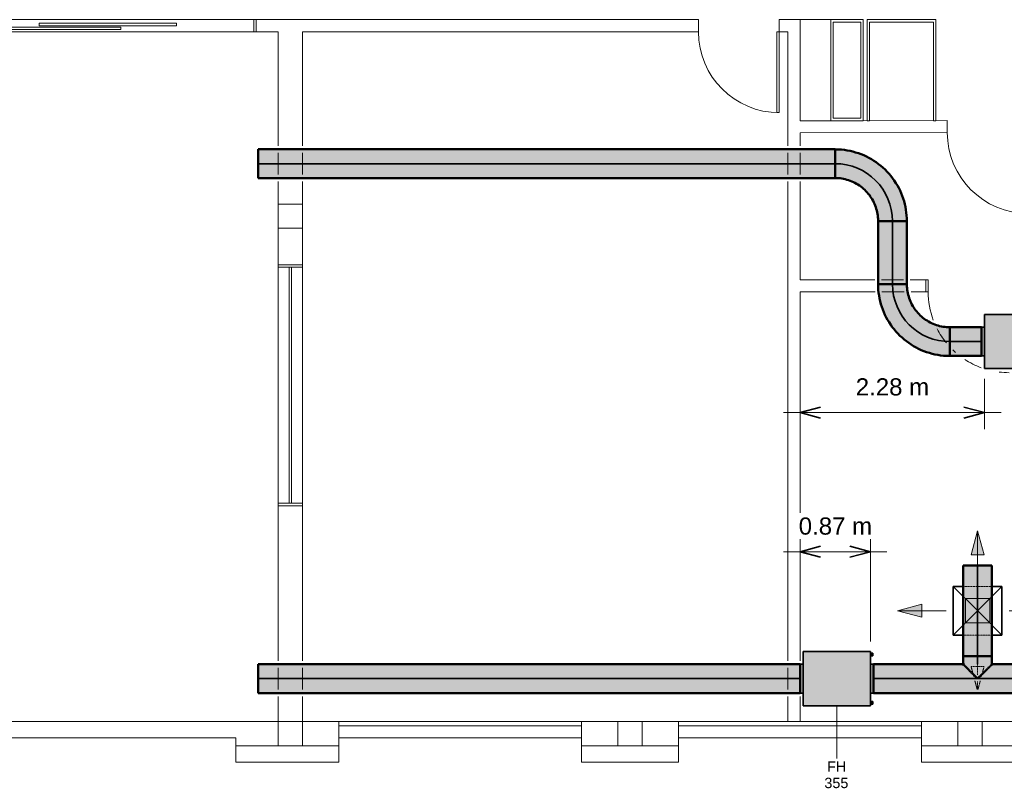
# Model space of a CAD drawing. Header units: millimetres. Extents: x -31934 to 141449, y -11052 to 10947.
# Tile 3 of 13: x -5838 to 6331, y -10067 to -563. Entities that reach past the tile are written whole.
import ezdxf

# ---------------------------------------------------------------- set-up
doc = ezdxf.new("R2010")
doc.units = ezdxf.units.MM
doc.linetypes.add('Centro', pattern=[30, 12, -6, 6, -6])
doc.linetypes.add('Oculto 1_5', pattern=[2.2, 1.5, -0.7])
for name, color, linetype, lineweight in [('A-ANNO-DIMS', 211, 'Continuous', 9), ('A-ANNO-DIMS-85', 211, 'Continuous', 9), ('A-DETL', 90, 'Oculto 1_5', 9), ('A-DETL-GENF', 92, 'Continuous', 9), ('ESQ', 7, 'Continuous', 9), ('M-EQPM', 50, 'Continuous', 35), ('M-EQPM-IDEN', 50, 'Continuous', 9), ('M-HVAC-CDFF', 50, 'Continuous', 35), ('M-HVAC-DUCT', 70, 'Continuous', 50), ('M-HVAC-DUCT-CNTR', 70, 'Centro', 35), ('PAREDES', 7, 'Continuous', 9), ('PEM1-Layout Terreo_dwg', 8, 'Continuous', 9), ('PILAR', 7, 'Continuous', 9)]:
    doc.layers.add(name, color=color, linetype=linetype, lineweight=lineweight)
doc.styles.add('Arial_1', font='arial.ttf', dxfattribs={"height": 212.5})
doc.styles.add('Arial_2', font='arial.ttf', dxfattribs={"height": 127.5})
doc.dimstyles.new('Diagonal_-_2_5_mm_Arial', dxfattribs={"dimscale": 304.8, "dimtxt": 216.805122, "dimasz": 0.836614, "dimexe": 0.669291, "dimexo": 0.418307, "dimgap": 0.488025, "dimtad": 1, "dimlfac": 0.001, "dimrnd": 0.01, "dimzin": 0, "dimdsep": 46, "dimtxsty": 'Arial_1', "dimblk1": 'OPEN30', "dimblk2": 'OPEN30', "dimsah": 1, "dimcen": 0.09, "dimdle": 0.669291, "dimazin": 0, "dimtfac": 1, "dimtdec": 4, "dimtix": 1, "dimtmove": 0, "dimatfit": 3, "dimfxl": 1, "dimtvp": 1, "dimtfill": 1, "dimtolj": 1, "dimtzin": 0, "dimarcsym": 2})

# ---------------------------------------------------------------- blocks, each defined once
blk = doc.blocks.new('FH - FH 355-995726-LAYOUT VISTA TÉRREO')
at = {"layer": 'M-EQPM', "linetype": 'Oculto 1_5', "lineweight": 9}
for points in [[(334, 416), (-334, 416), (-334, -416), (334, -416), (334, -158.5)], [(177.5, 454), (-177.5, 454), (-177.5, 416), (177.5, 416)], [(-284, -416), (-314, -416), (-314, -421), (-284, -421)], [(-284, -446), (-284, -421), (-314, -421), (-314, -446)], [(177.5, -454), (177.5, -416), (-177.5, -416), (-177.5, -454), (171.5, -454)], [(314, -416), (284, -416), (284, -421), (314, -421)], [(314, -421), (284, -421), (284, -446), (314, -446)]]:
    blk.add_hatch(color=10, dxfattribs=at).paths.add_polyline_path(points)
at = {"layer": 'M-EQPM', "color": 5}
for p, q in [((-334, -416), (-334, 416)), ((334, 416), (-334, 416)), ((-177.5, 454), (-177.5, 416)), ((177.5, 454), (-177.5, 454)), ((177.5, 416), (177.5, 454)), ((334, 416), (334, -416)), ((-334, -416), (334, -416)), ((-314, -421), (-314, -416)), ((-314, -446), (-314, -421)), ((-314, -421), (-284, -421)), ((-314, -446), (-284, -446)), ((-284, -416), (-284, -421)), ((-284, -421), (-284, -446)), ((-177.5, -416), (-177.5, -454)), ((-177.5, -454), (177.5, -454)), ((177.5, -454), (177.5, -416)), ((284, -421), (284, -416)), ((284, -446), (284, -421)), ((284, -421), (314, -421)), ((284, -446), (314, -446)), ((314, -416), (314, -421)), ((314, -421), (314, -446))]:
    blk.add_line(p, q, dxfattribs=at)
blk = doc.blocks.new('FH - FH 355-V14-LAYOUT VISTA TÉRREO')
at = {"layer": 'M-EQPM', "linetype": 'Oculto 1_5', "lineweight": 9}
for points in [[(-334, 393.2), (-334, -416), (334, -416), (334, 416), (-334, 416)], [(-177.5, 416), (177.5, 416), (177.5, 454), (-177.5, 454)], [(-314, -421), (-284, -421), (-284, -416), (-314, -416)], [(-314, -421), (-314, -446), (-284, -446), (-284, -421)], [(-177.5, -454), (177.5, -454), (177.5, -416), (-177.5, -416), (-177.5, -425)], [(284, -416), (284, -421), (314, -421), (314, -416)], [(284, -425), (284, -446), (314, -446), (314, -421), (284, -421)]]:
    blk.add_hatch(color=10, dxfattribs=at).paths.add_polyline_path(points)
at = {"layer": 'M-EQPM', "color": 5}
for p, q in [((-334, -416), (-334, 416)), ((334, 416), (-334, 416)), ((-177.5, 454), (-177.5, 416)), ((177.5, 454), (-177.5, 454)), ((177.5, 416), (177.5, 454)), ((334, 416), (334, -416)), ((-334, -416), (334, -416)), ((-314, -421), (-314, -416)), ((-314, -446), (-314, -421)), ((-314, -421), (-284, -421)), ((-314, -446), (-284, -446)), ((-284, -416), (-284, -421)), ((-284, -421), (-284, -446)), ((-177.5, -416), (-177.5, -454)), ((-177.5, -454), (177.5, -454)), ((177.5, -454), (177.5, -416)), ((284, -421), (284, -416)), ((284, -446), (284, -421)), ((284, -421), (314, -421)), ((284, -446), (314, -446)), ((314, -416), (314, -421)), ((314, -421), (314, -446))]:
    blk.add_line(p, q, dxfattribs=at)
blk = doc.blocks.new('M_Cotovelo redondo - 2 D-998541-LAYOUT VISTA TÉRREO')
at = {"layer": 'M-HVAC-DUCT', "lineweight": 9}
for points in [[(0, 710), (-178, 710), (-183, 634), (-199, 560), (-226, 489), (-265, 418), (-308, 361), (-361, 308), (-422, 262), (-489, 226), (-560, 199), (-634, 183), (-710, 177), (-710, 0), (-617, 6), (-525, 25), (-438, 54), (-355, 95), (-278, 147), (-208, 208), (-147, 278), (-95, 355), (-54, 438), (-23, 534), (-6, 617)], [(177, 710), (0, 710), (-6, 617), (-24, 526), (-54, 438), (-95, 355), (-147, 278), (-208, 208), (-283, 143), (-355, 95), (-438, 54), (-526, 24), (-617, 6), (-710, 0), (-710, -178), (-603, -171), (-513, -155), (-412, -126), (-325, -90), (-238, -41), (-157, 16), (-77, 89), (-13, 161), (41, 238), (92, 331), (128, 417), (155, 513), (172, 611), (174, 647)]]:
    blk.add_hatch(color=241, dxfattribs=at).paths.add_polyline_path(points)
at = {"layer": 'M-HVAC-DUCT', "color": 11}
for p, q in [((0, 710), (-178, 710)), ((177, 710), (0, 710)), ((-710, 177), (-710, 0)), ((-710, 0), (-710, -178))]:
    blk.add_line(p, q, dxfattribs=at)
at = {"layer": 'M-HVAC-DUCT', "color": 11, "flags": 128}
for points in [[(-178, 710), (-178, 689), (-179, 667), (-181, 646), (-184, 625), (-188, 604), (-193, 583), (-198, 563), (-205, 542), (-212, 522), (-220, 503), (-228, 483), (-238, 464), (-248, 445), (-259, 427), (-271, 409), (-283, 392), (-296, 375), (-310, 359), (-324, 343), (-339, 328), (-355, 313), (-371, 300), (-387, 286), (-405, 274), (-422, 262), (-440, 251), (-459, 240), (-478, 231), (-497, 222), (-517, 214), (-537, 206), (-557, 200), (-578, 194), (-599, 189), (-619, 185), (-641, 182), (-662, 180), (-683, 178), (-704, 178), (-710, 177)], [(-710, -178), (-675, -177), (-639, -175), (-604, -171), (-569, -166), (-534, -160), (-499, -152), (-465, -143), (-431, -132), (-397, -121), (-364, -107), (-332, -93), (-300, -77), (-269, -60), (-239, -42), (-209, -22), (-180, -2), (-152, 20), (-125, 43), (-99, 67), (-73, 92), (-49, 118), (-26, 145), (-4, 172), (17, 201), (37, 230), (55, 261), (73, 292), (89, 323), (104, 356), (117, 388), (129, 422), (140, 456), (150, 490), (158, 524), (165, 559), (170, 594), (174, 630), (176, 665), (177, 700), (177, 710)]]:
    blk.add_lwpolyline(points, dxfattribs=at)
blk = doc.blocks.new('M_Cotovelo redondo - 2 D-V15-LAYOUT VISTA TÉRREO')
at = {"layer": 'M-HVAC-DUCT', "lineweight": 9}
for points in [[(-710, 171), (-709, 0), (-617, 6), (-525, 25), (-438, 54), (-355, 95), (-278, 147), (-208, 208), (-147, 278), (-95, 355), (-54, 438), (-24, 526), (-6, 617), (0, 710), (-178, 710), (-183, 634), (-199, 560), (-226, 489), (-265, 418), (-308, 361), (-361, 308), (-422, 262), (-489, 226), (-560, 199), (-634, 183), (-710, 177)], [(-710, 0), (-709, -177), (-603, -171), (-513, -155), (-412, -126), (-325, -90), (-238, -41), (-157, 16), (-82, 82), (-13, 161), (41, 238), (92, 331), (128, 417), (155, 513), (172, 611), (177, 710), (0, 710), (-6, 617), (-24, 526), (-54, 438), (-95, 355), (-147, 278), (-208, 208), (-283, 143), (-355, 95), (-438, 54), (-526, 24), (-617, 6), (-709, 0)]]:
    blk.add_hatch(color=241, dxfattribs=at).paths.add_polyline_path(points)
at = {"layer": 'M-HVAC-DUCT', "color": 11}
for p, q in [((0, 710), (-178, 710)), ((177, 710), (0, 710)), ((-710, 177), (-710, 0)), ((-710, 0), (-710, -178))]:
    blk.add_line(p, q, dxfattribs=at)
at = {"layer": 'M-HVAC-DUCT', "color": 11, "flags": 128}
for points in [[(-178, 710), (-178, 689), (-179, 667), (-181, 646), (-184, 625), (-188, 604), (-193, 583), (-198, 563), (-205, 542), (-212, 522), (-220, 503), (-228, 483), (-238, 464), (-248, 445), (-259, 427), (-271, 409), (-283, 392), (-296, 375), (-310, 359), (-324, 343), (-339, 328), (-355, 313), (-371, 300), (-387, 286), (-405, 274), (-422, 262), (-440, 251), (-459, 240), (-478, 231), (-497, 222), (-517, 214), (-537, 206), (-557, 200), (-578, 194), (-599, 189), (-619, 185), (-641, 182), (-662, 180), (-683, 178), (-704, 178), (-710, 177)], [(-710, -178), (-675, -177), (-639, -175), (-604, -171), (-569, -166), (-534, -160), (-499, -152), (-465, -143), (-431, -132), (-397, -121), (-364, -107), (-332, -93), (-300, -77), (-269, -60), (-239, -42), (-209, -22), (-180, -2), (-152, 20), (-125, 43), (-99, 67), (-73, 92), (-49, 118), (-26, 145), (-4, 172), (17, 201), (37, 230), (55, 261), (73, 292), (89, 323), (104, 356), (117, 388), (129, 422), (140, 456), (150, 490), (158, 524), (165, 559), (170, 594), (174, 630), (176, 665), (177, 700), (177, 710)]]:
    blk.add_lwpolyline(points, dxfattribs=at)
blk = doc.blocks.new('M_Encaixe de duto redondo - Padrão-1001693-LAYOUT VISTA TÉRREO')
at = {"layer": 'M-HVAC-DUCT', "lineweight": 9}
for points in [[(-171, 1), (-157, 9), (-142, 27), (-131, 47), (-125, 51), (-110, 64), (-97, 78), (-88, 89), (-84, 92), (-66, 109), (-59, 117), (-49, 128), (-44, 133), (-35, 141), (-18, 158), (-9, 167), (-5, 172), (-1, 176), (0, 176), (0, 0), (-171, 0)], [(0, 176), (0, 178), (102, 178), (102, 0), (0, 0), (0, 171)], [(-171, 0), (0, 0), (-1, -176), (-1, -175), (-7, -171), (-10, -166), (-64, -112), (-73, -102), (-90, -88), (-103, -72), (-114, -60), (-133, -45), (-142, -27), (-157, -9), (-171, -1)], [(0, -171), (0, 0), (102, 0), (102, -177), (0, -177), (0, -176)]]:
    blk.add_hatch(color=80, dxfattribs=at).paths.add_polyline_path(points)
at = {"layer": 'M-HVAC-DUCT', "color": 3}
for p, q in [((-15, 178), (0, 178)), ((0, 178), (102, 178)), ((102, 0), (102, 178)), ((102, -177), (102, 0)), ((0, -177), (-15, -177)), ((102, -177), (0, -177))]:
    blk.add_line(p, q, dxfattribs=at)
blk = doc.blocks.new('M_Difusor de fornecimento - 600 x 600 Face 300 x 300 Conexão-V32-LAYOUT VISTA TÉRREO')
at = {"layer": 'A-DETL-GENF', "linetype": 'Oculto 1_5'}
for points in [[(80, 690), (0, 990), (-80, 690)], [(-690, -80), (-690, 80), (-990, 0), (-709, -75)], [(690, -80), (990, 0), (690, 80)]]:
    blk.add_hatch(color=170, dxfattribs=at).paths.add_polyline_path(points)
at = {"layer": 'A-DETL', "color": 170}
for p, q in [((-177, 300), (177, 300)), ((-177, 177), (177, -177)), ((-177, -177), (177, 177)), ((177, -300), (-177, -300)), ((80, -690), (-80, -690)), ((-47, -814), (-80, -690)), ((-80, -690), (-47, -814)), ((80, -690), (-80, -690)), ((0, -662), (0, -791)), ((47, -814), (80, -690)), ((47, -814), (80, -690)), ((-4, -975), (-33, -868)), ((-33, -868), (-4, -975)), ((0, -876), (0, -975)), ((4, -975), (33, -868)), ((4, -975), (33, -868))]:
    blk.add_line(p, q, dxfattribs=at)
at = {"layer": 'A-DETL-GENF', "color": 170}
for p, q in [((0, 990), (-80, 690)), ((0, 990), (-80, 690)), ((0, 990), (80, 690)), ((0, 560), (0, 990)), ((80, 690), (0, 990)), ((-80, 690), (80, 690)), ((-80, 690), (80, 690)), ((-990, 0), (-690, 80)), ((-690, 80), (-990, 0)), ((-990, 0), (-690, -80)), ((-390, 0), (-990, 0)), ((-990, 0), (-690, -80)), ((-690, -80), (-690, 80)), ((-690, -80), (-690, 80)), ((390, 0), (990, 0)), ((690, 80), (690, -80)), ((990, 0), (690, 80)), ((990, 0), (690, 80)), ((690, 80), (690, -80)), ((990, 0), (690, -80)), ((690, -80), (990, 0))]:
    blk.add_line(p, q, dxfattribs=at)
at = {"layer": 'M-HVAC-CDFF', "color": 5}
for p, q in [((-300, 300), (-178, 177)), ((-300, 300), (-300, -300)), ((-300, 300), (-178, 300)), ((177, 300), (300, 300)), ((177, 177), (300, 300)), ((300, 300), (300, -300)), ((-300, -300), (-178, -178)), ((177, -178), (300, -300)), ((-178, -300), (-300, -300)), ((300, -300), (177, -300))]:
    blk.add_line(p, q, dxfattribs=at)
blk = doc.blocks.new('PEM1-Layout Terreo_dwg-1021386-LAYOUT VISTA TÉRREO')
at = {"layer": 'ESQ'}
for p, q in [((90018, 26512), (86678, 26512)), ((86678, 26362), (90018, 26362)), ((90318, 20672), (90318, 23592)), ((90318, 20532), (90318, 23452)), ((90453, 20532), (90453, 23452)), ((90483, 20532), (90483, 23452)), ((90618, 20532), (90618, 23452)), ((91068, 17832), (94068, 17832)), ((91068, 17782), (94068, 17782)), ((95268, 17832), (98268, 17832)), ((95268, 17782), (98268, 17782))]:
    blk.add_line(p, q, dxfattribs=at)
at = {"layer": 'ESQ', "flags": 128}
for points in [[(86678, 26421), (88373, 26421), (88373, 26391), (86678, 26391)], [(90048, 26512), (90018, 26512), (90018, 26362), (90048, 26362)], [(90318, 23482), (90318, 23452), (90468, 23452), (90618, 23452), (90618, 23482)], [(98322, 23147), (98352, 23147), (98352, 23297), (98322, 23297)], [(90318, 20502), (90318, 20532), (90618, 20532), (90618, 20502)]]:
    blk.add_lwpolyline(points, dxfattribs=at)
for points in [[(87366, 26467), (89061, 26467), (89061, 26437), (87366, 26437)], [(96512, 26362), (96512, 25362), (96482, 25362), (96482, 26362)]]:
    blk.add_lwpolyline(points, close=True, dxfattribs=at)
at = {"layer": 'ESQ'}
for centre, start, end in [((96512, 26362), 180, 270), ((99588, 25116), 180, 270), ((99352, 23147), 180, 200.5077), ((99352, 23147), 207.3046, 219.2771), ((99352, 23147), 225.9525, 228.6534), ((99352, 23147), 236.7799, 249.7955), ((99352, 23147), 262.8752, 270)]:
    blk.add_arc(centre, 1000, start, end, dxfattribs=at)
at = {"layer": 'PAREDES'}
for p, q in [((90318, 24866), (90318, 24596)), ((90618, 24596), (90618, 24866)), ((96618, 24866), (96618, 24596)), ((96768, 24596), (96768, 24866)), ((90318, 24072), (90318, 23622)), ((98046, 23297), (97776, 23297)), ((97781, 23147), (98054, 23147)), ((90318, 18228), (90318, 18498)), ((90618, 18498), (90618, 18228)), ((96618, 18498), (96618, 18228)), ((91068, 17632), (94068, 17632)), ((95268, 17632), (98268, 17632))]:
    blk.add_line(p, q, dxfattribs=at)
at = {"layer": 'PAREDES', "flags": 128}
for points in [[(95512, 26362), (95512, 26512), (90048, 26512), (90048, 26362), (90318, 26362), (90318, 24951)], [(96512, 26512), (96512, 26362), (96618, 26362), (96618, 24951)], [(96768, 24951), (96768, 25112), (98588, 25116), (98588, 25266), (96768, 25262), (96768, 26512), (96548, 26512), (96512, 26512)], [(96768, 26512), (97148, 26512), (97148, 25262), (96768, 25262)], [(90618, 24951), (90618, 26362), (95512, 26362)], [(90318, 24511), (90318, 24232), (90618, 24232), (90618, 24511)], [(96618, 24511), (96618, 23691), (96618, 18583)], [(97691, 23297), (96768, 23297), (96768, 23691), (96768, 24511)], [(90318, 23932), (90318, 23482), (90618, 23482), (90618, 23932)], [(98140, 23147), (98322, 23147), (98322, 23297), (98131, 23297)], [(80178, 23232), (83253, 23232), (83253, 21772), (83253, 17832), (86278, 17832), (86278, 18332), (86378, 18332), (86378, 17832), (86903, 17832), (90318, 17832), (90318, 18143)], [(96768, 18583), (96768, 23147), (97696, 23147)], [(90318, 18583), (90318, 20502), (90618, 20502), (90618, 18583)], [(90618, 18143), (90618, 17832), (91068, 17832), (91068, 17532), (90618, 17532)], [(96618, 18143), (96618, 17832), (96768, 17832), (96768, 18143)], [(94518, 17832), (94068, 17832), (94068, 17532), (94518, 17532)], [(94818, 17532), (95268, 17532), (95268, 17832), (94818, 17832)], [(98718, 17832), (98268, 17832), (98268, 17532), (98718, 17532)], [(99018, 17532), (99468, 17532), (99468, 17832), (99018, 17832)], [(90318, 17532), (89793, 17532), (89793, 17632), (86903, 17632), (86903, 17532), (85728, 17532), (85728, 17632), (82728, 17632), (82728, 17532), (81528, 17532), (81528, 17632), (80128, 17632)], [(89793, 17532), (89793, 17332), (91068, 17332), (91068, 17532)], [(94068, 17532), (94068, 17332), (95268, 17332), (95268, 17532)], [(98268, 17532), (98268, 17332), (99468, 17332), (99468, 17532)]]:
    blk.add_lwpolyline(points, dxfattribs=at)
for points in [[(97148, 26512), (97148, 25262), (97548, 25262), (97548, 26512)], [(97178, 26482), (97178, 25292), (97518, 25292), (97518, 26482)], [(98418, 26482), (98418, 25262), (98448, 25262), (98448, 26512), (97598, 26512), (97598, 25262), (97628, 25262), (97628, 26482)]]:
    blk.add_lwpolyline(points, close=True, dxfattribs=at)
at = {"layer": 'PILAR'}
blk.add_line((90318, 24072), (90318, 24372), dxfattribs=at)
at = {"layer": 'PILAR', "flags": 128}
for points in [[(90618, 23932), (90318, 23932), (90318, 24232), (90618, 24232)], [(90318, 17832), (90618, 17832), (90618, 17532), (90318, 17532)], [(94518, 17832), (94818, 17832), (94818, 17532), (94518, 17532)], [(98718, 17832), (99018, 17832), (99018, 17532), (98718, 17532)]]:
    blk.add_lwpolyline(points, close=True, dxfattribs=at)
blk = doc.blocks.new('DIMBLOCK1-LAYOUT VISTA TÉRREO')
at = {"layer": 'A-ANNO-DIMS-85'}
for p, q in [((3806, -7143), (3806, -4056)), ((4677, -7143), (4677, -6939)), ((3602, -7143), (4881, -7143)), ((3806, -7143), (3806, -7347)), ((4677, -7143), (4677, -8250))]:
    blk.add_line(p, q, dxfattribs=at)
at = {"layer": 'A-ANNO-DIMS-85', "lineweight": 35}
for p, q in [((3806, -7143), (4061, -7075)), ((3806, -7143), (4061, -7211)), ((4677, -7143), (4422, -7075)), ((4677, -7143), (4422, -7211))]:
    blk.add_line(p, q, dxfattribs=at)
at = {"layer": 'A-ANNO-DIMS-85', "color": 0, "insert": (3790, -6718), "char_height": 212.5, "width": 1084.69, "attachment_point": 1, "line_spacing_factor": 0.941778, "style": 'Arial_1', "bg_fill": 3, "box_fill_scale": 1.25, "bg_fill_color": 256, "bg_fill_true_color": 13158600, "bg_fill_transparency": 0}
blk.add_mtext('0.87 m', dxfattribs=at)
blk = doc.blocks.new('_Open30')
at = {"color": 0, "linetype": 'ByBlock', "lineweight": -2}
for p, q in [((-1, 0.268), (0, 0)), ((0, 0), (-1, -0.268)), ((0, 0), (-1, 0))]:
    blk.add_line(p, q, dxfattribs=at)
blk = doc.blocks.new('DIMBLOCK2-LAYOUT VISTA TÉRREO')
at = {"layer": 'A-ANNO-DIMS-85'}
for p, q in [((3806, -5421), (3806, -4056)), ((6087, -5421), (6087, -5005)), ((3602, -5421), (6291, -5421)), ((3806, -5421), (3806, -5625)), ((6087, -5421), (6087, -5625))]:
    blk.add_line(p, q, dxfattribs=at)
at = {"layer": 'A-ANNO-DIMS-85', "lineweight": 35}
for p, q in [((3806, -5421), (4061, -5353)), ((6087, -5421), (5832, -5353)), ((3806, -5421), (4061, -5490)), ((6087, -5421), (5832, -5490))]:
    blk.add_line(p, q, dxfattribs=at)
at = {"layer": 'A-ANNO-DIMS-85', "color": 0, "insert": (4495, -4997), "char_height": 212.5, "width": 1084.69, "attachment_point": 1, "line_spacing_factor": 0.941778, "style": 'Arial_1', "bg_fill": 3, "box_fill_scale": 1.25, "bg_fill_color": 256, "bg_fill_true_color": 13158600, "bg_fill_transparency": 0}
blk.add_mtext('2.28 m', dxfattribs=at)

msp = doc.modelspace()

# ---------------------------------------------------------------- hatches: boundary and pattern name
at = {"layer": 'M-HVAC-DUCT'}
for color, points in [(11, [(4239.116, -2343.77), (4239.116, -2166.27), (-2892.522, -2166.27), (-2892.522, -2343.77), (4064.594, -2343.77)]), (11, [(4239.116, -2521.27), (4239.116, -2343.77), (-2892.522, -2343.77), (-2892.522, -2521.27), (4064.594, -2521.27)]), (11, [(4860.366, -3833.77), (4949.116, -3833.77), (4949.116, -3053.77), (4771.616, -3053.77), (4771.616, -3833.77), (4823.604, -3833.77)]), (11, [(5102.835, -3833.77), (5126.616, -3833.77), (5126.616, -3053.77), (4949.116, -3053.77), (4949.116, -3833.77), (5101.467, -3833.77)]), (11, [(6049.116, -4543.77), (6049.116, -4366.27), (5659.116, -4366.608), (5659.116, -4543.77), (5700.872, -4543.77)]), (11, [(6049.116, -4721.27), (6049.116, -4543.77), (5659.116, -4543.77), (5659.116, -4721.27), (5700.872, -4721.27)]), (3, [(5823.316, -8432.318), (6000.816, -8432.318), (6000.816, -7311.418), (5823.316, -7311.418), (5823.316, -8118.917)]), (3, [(6000.816, -8432.318), (6178.316, -8432.318), (6178.316, -7311.418), (6000.816, -7311.418), (6000.816, -8118.917)]), (3, [(-2892.522, -8711.418), (3807.478, -8711.418), (3807.478, -8533.918), (-2892.522, -8533.918), (-2892.522, -8665.478)]), (3, [(4715.478, -8711.418), (13815.478, -8711.418), (13815.478, -8533.918), (13198.716, -8534.6), (13197.249, -8536.656), (13130.47, -8602.187), (13127.704, -8605.092), (13100.952, -8630.248), (13094.729, -8637.253), (13081.9, -8650.499), (13061.286, -8666.931), (13052.944, -8680.627), (13050.001, -8683.294), (13037.14, -8697.095), (13025.304, -8705.673), (13003.812, -8704.357), (12999.937, -8701.387), (12999.053, -8700.709), (12992.855, -8695.958), (12977.989, -8677.581), (12969.332, -8664.497), (12952.973, -8650.499), (12940.623, -8637.253), (12925.254, -8619.072), (12916.82, -8611.665), (12901.659, -8595.438), (12889.938, -8582.425), (12883.406, -8576.613), (12872.746, -8565.21), (12863.544, -8555.069), (12854.635, -8546.511), (12842.314, -8533.918), (8466.229, -8533.918), (8464.992, -8536.655), (8459.375, -8540.772), (8454.267, -8547.252), (8401.362, -8600.796), (8392.941, -8609.568), (8376.541, -8623.606), (8363.428, -8639.829), (8351.427, -8652.354), (8333.618, -8666.53), (8322.375, -8683.687), (8309.398, -8697.637), (8299.086, -8705.322), (8278.372, -8705.322), (8265.859, -8695.996), (8249.562, -8676.246), (8253.558, -8676.246), (8238.716, -8662.67), (8221.515, -8647.669), (8208.646, -8633.718), (8199.446, -8622.135), (8196.498, -8619.911), (8181.914, -8606.868), (8170.019, -8594.168), (8161.091, -8584.143), (8155.288, -8579.18), (8144.16, -8568.327), (8128.904, -8552.895), (8120.553, -8544.242), (8115.935, -8539.262), (8111.757, -8535.114), (8111.229, -8533.918), (6177.887, -8534.89), (6177.079, -8536.655), (6170.018, -8542.8), (6167.992, -8545.632), (6118.065, -8595.977), (6105.028, -8609.568), (6088.627, -8623.606), (6078.235, -8636.98), (6063.513, -8652.354), (6045.704, -8666.53), (6035.988, -8682.488), (6027.599, -8691.527), (6021.485, -8697.637), (6011.173, -8705.322), (5990.459, -8705.322), (5977.945, -8695.996), (5961.649, -8676.246), (5954.16, -8664.763), (5949.815, -8661.867), (5933.601, -8647.669), (5920.732, -8633.718), (5911.533, -8622.135), (5908.584, -8619.911), (5894, -8606.868), (5879.283, -8590.608), (5873.177, -8584.143), (5870.641, -8582.12), (5858.56, -8570.885), (5840.99, -8552.895), (5831.143, -8542.14), (5828.022, -8539.262), (5823.844, -8535.114), (5823.316, -8533.918), (4715.478, -8533.918), (4715.478, -8665.478)]), (3, [(3655.525, -8888.918), (3807.478, -8888.918), (3807.478, -8711.418), (-2892.522, -8711.418), (-2892.522, -8888.918)]), (3, [(13815.478, -8888.918), (13815.478, -8711.418), (4715.478, -8711.418), (4715.478, -8888.918), (13473.19, -8888.918)])]:
    msp.add_hatch(color=color, dxfattribs=at).paths.add_polyline_path(points)
h = msp.add_hatch(color=3, dxfattribs=at)
h.paths.add_polyline_path([(5990.459, -8705.322), (5994.72, -8705.322), (5955.928, -8666.53), (5965.644, -8682.488), (5974.033, -8691.527), (5980.147, -8697.637), (5984.863, -8701.152)])
h.paths.add_polyline_path([(5954.16, -8664.763), (5913.004, -8623.606), (5923.397, -8636.98), (5938.118, -8652.354), (5951.584, -8663.157)])
h.paths.add_polyline_path([(5911.533, -8622.135), (5876.512, -8587.114), (5883.412, -8595.816), (5896.604, -8609.568), (5909.479, -8620.684)])
h.paths.add_polyline_path([(5874.585, -8585.188), (5850.036, -8561.463), (5860.483, -8572.976), (5871.529, -8582.919)])
h.paths.add_polyline_path([(5829.177, -8539.779), (5823.316, -8533.918), (5824.553, -8536.655), (5828.026, -8539.266)])
h = msp.add_hatch(color=3, dxfattribs=at)
h.paths.add_polyline_path([(5994.72, -8705.322), (6000.021, -8705.322), (5991.644, -8690.749), (5974.082, -8676.246), (5955.928, -8666.53), (5980.147, -8690.749)])
h.paths.add_polyline_path([(6001.611, -8705.322), (6006.912, -8705.322), (6045.704, -8666.53), (6027.55, -8676.246), (6009.988, -8690.749), (6002.875, -8703.124)])
h.paths.add_polyline_path([(6047.471, -8664.763), (6088.627, -8623.606), (6075.394, -8633.718), (6060.746, -8647.669), (6049.191, -8661.867)])
h.paths.add_polyline_path([(5954.16, -8664.763), (5952.441, -8661.867), (5940.886, -8647.669), (5926.238, -8633.718), (5913.004, -8623.606), (5951.265, -8661.867)])
h.paths.add_polyline_path([(6090.099, -8622.135), (6125.12, -8587.114), (6109.941, -8600.185), (6102.96, -8606.868), (6091.545, -8620.088)])
h.paths.add_polyline_path([(5911.533, -8622.135), (5910.087, -8620.088), (5898.672, -8606.868), (5883.566, -8592.71), (5876.512, -8587.114), (5909.486, -8620.088)])
h.paths.add_polyline_path([(6127.046, -8585.188), (6150.742, -8560.66), (6139.436, -8570.885), (6129.323, -8582.12)])
h.paths.add_polyline_path([(5874.585, -8585.188), (5872.309, -8582.12), (5862.196, -8570.885), (5850.058, -8560.66), (5871.518, -8582.12)])
h.paths.add_polyline_path([(5846.376, -8556.978), (5842.399, -8551.687), (5833.64, -8543.242), (5833.64, -8544.242), (5841.085, -8551.687)])
h.paths.add_polyline_path([(6155.255, -8556.978), (6166.62, -8544.219), (6166.588, -8544.242), (6159.233, -8551.687)])
h.paths.add_polyline_path([(6172.455, -8539.779), (6177.12, -8534.446), (6175.608, -8535.114), (6172.971, -8538.624)])
h.paths.add_polyline_path([(5829.177, -8539.779), (5826.024, -8535.114), (5824.512, -8535.114), (5828.022, -8538.624)])
h = msp.add_hatch(color=3, dxfattribs=at)
h.paths.add_polyline_path([(6006.912, -8705.322), (6011.173, -8705.322), (6023.686, -8695.996), (6039.612, -8676.876), (6045.704, -8666.53), (6016.768, -8695.465)])
h.paths.add_polyline_path([(6047.471, -8664.763), (6050.4, -8663.019), (6064.994, -8650.85), (6079.016, -8636.181), (6088.627, -8623.606), (6050.367, -8661.867)])
h.paths.add_polyline_path([(6090.099, -8622.135), (6092.152, -8620.684), (6109.941, -8604.457), (6118.219, -8595.816), (6125.12, -8587.114), (6092.146, -8620.088)])
h.paths.add_polyline_path([(6127.046, -8585.188), (6130.103, -8582.919), (6141.529, -8572.59), (6151.573, -8560.66), (6128.455, -8583.779)])
h.paths.add_polyline_path([(6155.255, -8556.978), (6161.864, -8551.687), (6168.03, -8545.595), (6167.992, -8544.242), (6155.537, -8556.697)])
h.paths.add_polyline_path([(6172.455, -8539.779), (6177.079, -8536.655), (6177.131, -8536.602), (6177.12, -8535.114), (6172.526, -8539.707)])

# ---------------------------------------------------------------- linework, layer by layer
at = {"layer": 'A-DETL', "color": 80, "linetype": 'Continuous'}
for p, q in [((5850.816, -8021.868), (5850.816, -7721.868)), ((5850.816, -7721.868), (6150.816, -7721.868)), ((5850.816, -8021.868), (6150.816, -7721.868)), ((5850.816, -7721.868), (6150.816, -8021.868)), ((6150.816, -7721.868), (6150.816, -8021.868)), ((6150.816, -8021.868), (5850.816, -8021.868))]:
    msp.add_line(p, q, dxfattribs=at)
at = {"layer": 'M-EQPM-IDEN'}
msp.add_line((4261.478, -9045.418), (4261.478, -9699.548), dxfattribs=at)
at = {"layer": 'M-HVAC-DUCT', "color": 11}
for p, q in [((4239.116, -2166.27), (-2892.522, -2166.27)), ((-2892.522, -2166.27), (-2892.522, -2521.27)), ((4239.116, -2521.27), (4239.116, -2166.27)), ((-2892.522, -2521.27), (4239.116, -2521.27)), ((4771.616, -3053.77), (4771.616, -3833.77)), ((5126.616, -3053.77), (4771.616, -3053.77)), ((5126.616, -3833.77), (5126.616, -3053.77)), ((4771.616, -3833.77), (5126.616, -3833.77)), ((6049.116, -4366.27), (5659.116, -4366.27)), ((5659.116, -4366.27), (5659.116, -4721.27)), ((6049.116, -4721.27), (6049.116, -4366.27)), ((5659.116, -4721.27), (6049.116, -4721.27))]:
    msp.add_line(p, q, dxfattribs=at)
at = {"layer": 'M-HVAC-DUCT', "color": 3}
for p, q in [((5823.316, -7311.418), (5823.316, -8432.318)), ((6178.316, -7311.418), (5823.316, -7311.418)), ((6178.316, -8432.318), (6178.316, -7311.418)), ((5823.316, -8432.318), (6178.316, -8432.318)), ((3807.478, -8533.918), (-2892.522, -8533.918)), ((-2892.522, -8533.918), (-2892.522, -8888.918)), ((3807.478, -8888.918), (3807.478, -8533.918)), ((4715.478, -8533.918), (4715.478, -8888.918)), ((5838.147, -8533.918), (4715.478, -8533.918)), ((5823.316, -8533.918), (5823.316, -8548.75)), ((6178.316, -8533.918), (6163.484, -8533.918)), ((8126.061, -8533.918), (6178.316, -8533.918)), ((6178.316, -8548.75), (6178.316, -8533.918)), ((6000.816, -8705.322), (5990.393, -8705.322)), ((6011.239, -8705.322), (6001.611, -8705.322)), ((-2892.522, -8888.918), (3807.478, -8888.918)), ((4715.478, -8888.918), (13815.478, -8888.918))]:
    msp.add_line(p, q, dxfattribs=at)
for points, knots in [([(5823.316, -8533.918), (5823.316, -8533.931), (5824.122, -8534.718), (5826.769, -8537.371), (5828.776, -8539.378), (5829.182, -8539.785)], [-1, -1, -1, -1, -0.9375, -0.875, -0.8600686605, -0.8600686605, -0.8600686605, -0.8600686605]), ([(5829.936, -8540.538), (5831.046, -8541.649), (5834.29, -8544.892), (5840.006, -8550.608), (5844.887, -8555.489), (5846.945, -8557.547)], [-0.8511009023, -0.8511009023, -0.8511009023, -0.8511009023, -0.8125, -0.75, -0.7081291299, -0.7081291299, -0.7081291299, -0.7081291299]), ([(5847.818, -8558.42), (5848.553, -8559.155), (5852.465, -8563.067), (5861.192, -8571.794), (5870.001, -8580.603), (5875.223, -8585.825)], [-0.7022498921, -0.7022498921, -0.7022498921, -0.7022498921, -0.6875, -0.625, -0.5428584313, -0.5428584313, -0.5428584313, -0.5428584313]), ([(5876.421, -8587.023), (5878.762, -8589.365), (5889.288, -8599.89), (5901.348, -8611.95), (5911.184, -8621.787), (5912.037, -8622.639)], [-0.5365960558, -0.5365960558, -0.5365960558, -0.5365960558, -0.5, -0.375, -0.3631685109, -0.3631685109, -0.3631685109, -0.3631685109]), ([(5912.969, -8623.571), (5920.832, -8631.434), (5934.674, -8645.277), (5948.88, -8659.481), (5954.861, -8665.462)], [-0.3588655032, -0.3588655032, -0.3588655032, -0.3588655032, -0.25, -0.1718058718, -0.1718058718, -0.1718058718, -0.1718058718]), ([(6088.663, -8623.571), (6080.8, -8631.434), (6066.956, -8645.276), (6052.754, -8659.483), (6046.773, -8665.464)], [0.6411344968, 0.6411344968, 0.6411344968, 0.6411344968, 0.75, 0.8281941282, 0.8281941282, 0.8281941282, 0.8281941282]), ([(6125.21, -8587.023), (6122.869, -8589.365), (6112.344, -8599.89), (6100.284, -8611.95), (6090.447, -8621.787), (6089.594, -8622.639)], [0.4634039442, 0.4634039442, 0.4634039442, 0.4634039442, 0.5, 0.625, 0.6368314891, 0.6368314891, 0.6368314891, 0.6368314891]), ([(6153.814, -8558.42), (6153.079, -8559.155), (6149.167, -8563.067), (6140.44, -8571.794), (6131.631, -8580.603), (6126.409, -8585.825)], [0.2977501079, 0.2977501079, 0.2977501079, 0.2977501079, 0.3125, 0.375, 0.4571415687, 0.4571415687, 0.4571415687, 0.4571415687]), ([(6171.696, -8540.538), (6170.585, -8541.649), (6167.341, -8544.892), (6161.626, -8550.608), (6156.745, -8555.489), (6154.687, -8557.547)], [0.1488990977, 0.1488990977, 0.1488990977, 0.1488990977, 0.1875, 0.25, 0.2918708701, 0.2918708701, 0.2918708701, 0.2918708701]), ([(6178.316, -8533.918), (6178.316, -8533.931), (6177.51, -8534.718), (6174.863, -8537.371), (6172.856, -8539.378), (6172.45, -8539.785)], [0, 0, 0, 0, 0.0625, 0.125, 0.1399313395, 0.1399313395, 0.1399313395, 0.1399313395]), ([(5955.911, -8666.512), (5959.144, -8669.745), (5967.193, -8677.794), (5980.133, -8690.74), (5989.862, -8700.453), (5994.72, -8705.322)], [-0.1672326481, -0.1672326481, -0.1672326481, -0.1672326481, -0.125, -0.0625, 0, 0, 0, 0]), ([(6045.723, -8666.514), (6042.489, -8669.747), (6029.636, -8682.597), (6016.628, -8695.583), (6006.912, -8705.322)], [0.8327673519, 0.8327673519, 0.8327673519, 0.8327673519, 0.875, 1, 1, 1, 1])]:
    msp.add_open_spline(points, degree=3, knots=knots, dxfattribs=at)
at = {"layer": 'M-HVAC-DUCT-CNTR', "color": 21, "linetype": 'Continuous'}
for p, q in [((4239.116, -2343.77), (-2892.522, -2343.77)), ((4949.116, -3833.77), (4949.116, -3053.77)), ((6049.116, -4543.77), (5659.116, -4543.77))]:
    msp.add_line(p, q, dxfattribs=at)
at = {"layer": 'M-HVAC-DUCT-CNTR', "color": 90, "linetype": 'Continuous'}
for p, q in [((6000.816, -8432.318), (6000.816, -7311.418)), ((6000.816, -8533.918), (6000.816, -8432.318)), ((3807.478, -8711.418), (-2892.522, -8711.418)), ((4715.478, -8711.418), (13189.834, -8711.418))]:
    msp.add_line(p, q, dxfattribs=at)
at = {"layer": 'M-HVAC-DUCT-CNTR', "color": 21, "linetype": 'Continuous'}
for centre, start, end in [((4239.116, -3053.77), 360, 90), ((5659.116, -3833.77), 180, 270)]:
    msp.add_arc(centre, 710, start, end, dxfattribs=at)

# ---------------------------------------------------------------- block references
at = {"layer": 'A-DETL', "color": 170}
msp.add_blockref('M_Difusor de fornecimento - 600 x 600 Face 300 x 300 Conexão-V32-LAYOUT VISTA TÉRREO', (6000.816, -7871.868), dxfattribs=at)
at = {"layer": 'M-EQPM', "color": 5, "rotation": 89.9999999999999}
for name, p in [('FH - FH 355-V14-LAYOUT VISTA TÉRREO', (6503.116, -4543.77)), ('FH - FH 355-995726-LAYOUT VISTA TÉRREO', (4261.478, -8711.418))]:
    msp.add_blockref(name, p, dxfattribs=at)
at = {"layer": 'M-HVAC-DUCT', "color": 11}
for name, p, rotation in [('M_Cotovelo redondo - 2 D-V15-LAYOUT VISTA TÉRREO', (4949.116, -2343.77), 90), ('M_Cotovelo redondo - 2 D-998541-LAYOUT VISTA TÉRREO', (4949.116, -4543.77), 270)]:
    msp.add_blockref(name, p, dxfattribs=dict(at, rotation=rotation))
at = {"layer": 'M-HVAC-DUCT', "color": 3, "extrusion": (0, 0, -1), "rotation": 90}
msp.add_blockref('M_Encaixe de duto redondo - Padrão-1001693-LAYOUT VISTA TÉRREO', (-6000.816, -8533.918), dxfattribs=at)
at = {"layer": 'PEM1-Layout Terreo_dwg', "color": 7}
msp.add_blockref('PEM1-Layout Terreo_dwg-1021386-LAYOUT VISTA TÉRREO', (-92961.952, -27074.843), dxfattribs=at)

# ---------------------------------------------------------------- texts
at = {"layer": 'M-EQPM-IDEN', "char_height": 127.5, "attachment_point": 1, "style": 'Arial_2'}
for s, insert, width in [('FH', (4140.513, -9735.098), 293.01678), ('355', (4106.778, -9937.504), 367.97456)]:
    msp.add_mtext(s, dxfattribs=dict(at, insert=insert, width=width))

# ---------------------------------------------------------------- next in the draw order: dimensions: what is measured, and where the dimension line sits
at = {"layer": 'A-ANNO-DIMS'}
dim = msp.add_linear_dim(base=(4677.478, -7143.093), p1=(3806.225, -3928.195), p2=(4677.478, -8377.418), dimstyle='Diagonal_-_2_5_mm_Arial', override={"dimpost": '<> m', "dimfxl": 4533.725479}, dxfattribs=at)
dim.commit()
dim.dimension.update_dxf_attribs({"geometry": 'DIMBLOCK1-LAYOUT VISTA TÉRREO', "text_midpoint": (4241.851, -6885.846)})

# ---------------------------------------------------------------- next in the draw order: dimensions: what is measured, and where the dimension line sits
dim = msp.add_linear_dim(base=(6087.116, -5421.2), p1=(3806.225, -3928.195), p2=(6087.116, -4877.77), dimstyle='Diagonal_-_2_5_mm_Arial', override={"dimpost": '<> m', "dimfxl": 2470.658865}, dxfattribs=at)
dim.commit()
dim.dimension.update_dxf_attribs({"geometry": 'DIMBLOCK2-LAYOUT VISTA TÉRREO', "text_midpoint": (4946.67, -5163.953)})

doc.saveas('drawing.dxf')
